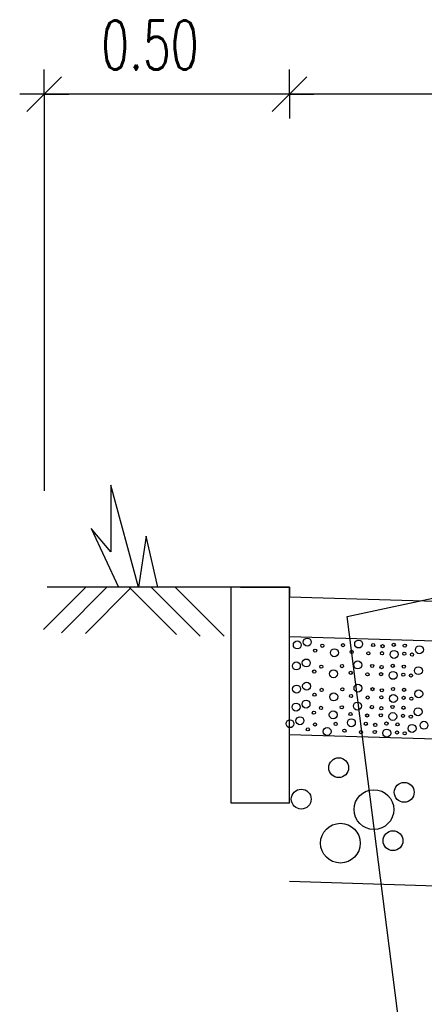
# Model space of a CAD drawing. Extents: x 3408772 to 3410442, y 5787844 to 5790056.
# Tile 9 of 80: x 3409709.59 to 3409717.84, y 5788649 to 5788669.08. Entities that reach past the tile are written whole.
import ezdxf

# ---------------------------------------------------------------- set-up
doc = ezdxf.new("R2010")
doc.units = 0
doc.header["$MEASUREMENT"] = 0
doc.linetypes.add('LINIENART0', pattern=[0])
for name, color, linetype in [('detail_AA-BB', 7, 'Continuous'), ('NULLEBENE', 7, 'Continuous'), ('TOP-HOEHENI', 7, 'Continuous')]:
    doc.layers.add(name, color=color, linetype=linetype)
doc.styles.add('SIMPLEX', font='simplex')

# ---------------------------------------------------------------- blocks, each defined once
blk = doc.blocks.new('GRENZS-104')
at = {"layer": 'NULLEBENE', "color": 1, "linetype": 'LINIENART0'}
blk.add_circle((0, 0), 0.81, dxfattribs=at)
blk = doc.blocks.new('MASSTRENN-45')
at = {"layer": 'NULLEBENE', "color": 1, "linetype": 'LINIENART0'}
for q in [(0, 0.1), (0.07071, 0.07071), (-0.1, 0), (-0.07071, -0.07071), (0, -0.1), (0.1, 0)]:
    blk.add_line((0, 0), q, dxfattribs=at)

msp = doc.modelspace()

# ---------------------------------------------------------------- linework, layer by layer
at = {"layer": 'detail_AA-BB', "color": 128, "linetype": 'LINIENART0'}
for p, q in [((3409710.08691, 5788667.56739, 0.5), (3409710.08691, 5788659.47739)), ((3409710.08691, 5788667.56739, 0.5), (3409710.08691, 5788659.47739)), ((3409715.08691, 5788667.56419, 0.1), (3409710.08691, 5788667.56419, 5)), ((3409715.08691, 5788667.56419, 0.1), (3409710.08691, 5788667.56419, 5)), ((3409745.08691, 5788667.56419, 0.1), (3409715.08691, 5788667.56419, 5)), ((3409745.08691, 5788667.56419, 0.1), (3409715.08691, 5788667.56419, 5)), ((3409710.93393, 5788657.50724), (3409710.07537, 5788656.64868)), ((3409710.93393, 5788657.50724), (3409710.07537, 5788656.64868)), ((3409711.36478, 5788657.50724), (3409710.43744, 5788656.57989)), ((3409711.36478, 5788657.50724), (3409710.43744, 5788656.57989)), ((3409711.8408, 5788657.48254), (3409710.92713, 5788656.56887)), ((3409711.8408, 5788657.48254), (3409710.92713, 5788656.56887)), ((3409711.8161, 5788657.50724), (3409712.78106, 5788656.54228)), ((3409711.8161, 5788657.50724), (3409712.78106, 5788656.54228)), ((3409712.26743, 5788657.50724), (3409713.26657, 5788656.50809)), ((3409712.26743, 5788657.50724), (3409713.26657, 5788656.50809)), ((3409712.75978, 5788657.50724), (3409713.7555, 5788656.51151)), ((3409712.75978, 5788657.50724), (3409713.7555, 5788656.51151))]:
    msp.add_line(p, q, dxfattribs=at)
at = {"layer": 'detail_AA-BB', "color": 18, "linetype": 'LINIENART0'}
for p, q in [((3409712.00667, 5788657.5092), (3409711.44667, 5788659.5892)), ((3409711.44667, 5788659.5892), (3409711.44667, 5788658.2292)), ((3409712.00667, 5788657.5092), (3409711.44667, 5788659.5892)), ((3409711.44667, 5788659.5892), (3409711.44667, 5788658.2292)), ((3409711.04332, 5788658.70724), (3409711.60332, 5788657.50724)), ((3409711.04332, 5788658.70724), (3409711.60332, 5788657.50724)), ((3409711.44667, 5788658.2292), (3409711.04667, 5788658.7092)), ((3409711.44667, 5788658.2292), (3409711.04667, 5788658.7092)), ((3409712.16667, 5788658.5492), (3409712.00667, 5788657.5092)), ((3409712.16667, 5788658.5492), (3409712.00667, 5788657.5092)), ((3409712.40667, 5788657.5092), (3409712.16667, 5788658.5492)), ((3409712.40667, 5788657.5092), (3409712.16667, 5788658.5492))]:
    msp.add_line(p, q, dxfattribs=at)
at = {"layer": 'detail_AA-BB', "color": 176, "linetype": 'LINIENART0'}
for p, q in [((3409713.89691, 5788657.50724), (3409710.14627, 5788657.50724)), ((3409713.89691, 5788657.50724), (3409710.14627, 5788657.50724)), ((3409715.08691, 5788657.50724), (3409713.89691, 5788657.50724)), ((3409715.08691, 5788657.50724), (3409713.89691, 5788657.50724)), ((3409713.89932, 5788653.10282), (3409713.89932, 5788657.50724)), ((3409713.89932, 5788653.10282), (3409713.89932, 5788657.50724)), ((3409715.08691, 5788657.50724), (3409714.08691, 5788657.50724)), ((3409714.08691, 5788657.50724), (3409715.08821, 5788657.50724)), ((3409715.08691, 5788657.50724), (3409714.08691, 5788657.50724)), ((3409714.08691, 5788657.50724), (3409715.08821, 5788657.50724)), ((3409715.087, 5788657.307), (3409715.087, 5788657.507)), ((3409715.087, 5788657.307), (3409715.087, 5788657.507)), ((3409715.087, 5788656.507), (3409715.087, 5788657.307)), ((3409715.087, 5788656.507), (3409715.087, 5788657.307)), ((3409715.087, 5788653.107), (3409715.087, 5788656.507)), ((3409715.087, 5788653.107), (3409715.087, 5788656.507)), ((3409715.087, 5788653.107), (3409713.89932, 5788653.10282)), ((3409715.087, 5788653.107), (3409713.89932, 5788653.10282))]:
    msp.add_line(p, q, dxfattribs=at)
at = {"layer": 'detail_AA-BB', "color": 160, "linetype": 'LINIENART0'}
for p, q in [((3409715.08691, 5788657.50724), (3409715.08691, 5788657.30724)), ((3409715.08691, 5788657.50724), (3409715.08691, 5788657.30724)), ((3409745.067, 5788656.407), (3409715.087, 5788657.307)), ((3409745.067, 5788656.407), (3409715.087, 5788657.307)), ((3409715.087, 5788656.507), (3409745.06953, 5788655.6072)), ((3409715.087, 5788656.507), (3409745.06953, 5788655.6072)), ((3409715.087, 5788654.5062), (3409745.066, 5788653.606)), ((3409715.087, 5788654.5062), (3409745.066, 5788653.606)), ((3409745.063, 5788650.528), (3409715.087, 5788651.51181)), ((3409745.063, 5788650.528), (3409715.087, 5788651.51181))]:
    msp.add_line(p, q, dxfattribs=at)
at = {"layer": 'TOP-HOEHENI', "color": 95, "linetype": 'LINIENART0'}
for p, q in [((3409716.263, 5788656.912), (3409723.101, 5788658.375)), ((3409718.236, 5788641.481), (3409716.263, 5788656.912))]:
    msp.add_line(p, q, dxfattribs=at)

# ---------------------------------------------------------------- block references
at = {"layer": 'detail_AA-BB'}
for name, p, xscale, yscale in [('MASSTRENN-45', (3409710.08691, 5788667.56419, 0.1), 5, 5), ('MASSTRENN-45', (3409710.08691, 5788667.56419, 0.1), 5, 5), ('MASSTRENN-45', (3409715.08691, 5788667.56419, 0.1), 5, 5), ('MASSTRENN-45', (3409715.08691, 5788667.56419, 0.1), 5, 5), ('MASSTRENN-45', (3409715.08691, 5788667.56419, 0.1), 5, 5), ('MASSTRENN-45', (3409715.08691, 5788667.56419, 0.1), 5, 5), ('GRENZS-104', (3409715.45076, 5788656.39169), 0.1, 0.1), ('GRENZS-104', (3409715.45076, 5788656.39169), 0.1, 0.1), ('GRENZS-104', (3409715.24775, 5788656.33257), 0.1, 0.1), ('GRENZS-104', (3409715.24775, 5788656.33257), 0.1, 0.1), ('GRENZS-104', (3409715.75666, 5788656.31517), 0.04, 0.04), ('GRENZS-104', (3409715.75666, 5788656.31517), 0.04, 0.04), ('GRENZS-104', (3409716.17963, 5788656.32787), 0.04, 0.04), ('GRENZS-104', (3409716.17963, 5788656.32787), 0.04, 0.04), ('GRENZS-104', (3409716.49872, 5788656.35139), 0.1, 0.1), ('GRENZS-104', (3409716.49872, 5788656.35139), 0.1, 0.1), ('GRENZS-104', (3409716.7943, 5788656.33123), 0.04, 0.04), ('GRENZS-104', (3409716.7943, 5788656.33123), 0.04, 0.04), ('GRENZS-104', (3409716.98575, 5788656.30772), 0.04, 0.04), ('GRENZS-104', (3409716.98575, 5788656.30772), 0.04, 0.04), ('GRENZS-104', (3409717.21415, 5788656.33459), 0.04, 0.04), ('GRENZS-104', (3409717.21415, 5788656.33459), 0.04, 0.04), ('GRENZS-104', (3409717.43919, 5788656.3178), 0.04, 0.04), ('GRENZS-104', (3409717.43919, 5788656.3178), 0.04, 0.04), ('GRENZS-104', (3409717.73666, 5788656.23517), 0.1, 0.1), ('GRENZS-104', (3409717.73666, 5788656.23517), 0.1, 0.1), ('GRENZS-104', (3409715.61198, 5788656.21703), 0.04, 0.04), ('GRENZS-104', (3409715.61198, 5788656.21703), 0.04, 0.04), ('GRENZS-104', (3409716.00497, 5788656.17337), 0.1, 0.1), ('GRENZS-104', (3409716.00497, 5788656.17337), 0.1, 0.1), ('GRENZS-104', (3409716.35765, 5788656.19016), 0.04, 0.04), ('GRENZS-104', (3409716.35765, 5788656.19016), 0.04, 0.04), ('GRENZS-104', (3409716.69689, 5788656.15993), 0.04, 0.04), ('GRENZS-104', (3409716.69689, 5788656.15993), 0.04, 0.04), ('GRENZS-104', (3409716.97567, 5788656.16329), 0.04, 0.04), ('GRENZS-104', (3409716.97567, 5788656.16329), 0.04, 0.04), ('GRENZS-104', (3409717.22087, 5788656.13978), 0.1, 0.1), ('GRENZS-104', (3409717.22087, 5788656.13978), 0.1, 0.1), ('GRENZS-104', (3409717.42912, 5788656.15321), 0.04, 0.04), ('GRENZS-104', (3409717.42912, 5788656.15321), 0.04, 0.04), ('GRENZS-104', (3409717.58698, 5788656.13642), 0.04, 0.04), ('GRENZS-104', (3409717.58698, 5788656.13642), 0.04, 0.04), ('GRENZS-104', (3409715.22816, 5788655.9053), 0.1, 0.1), ('GRENZS-104', (3409715.22816, 5788655.9053), 0.1, 0.1), ('GRENZS-104', (3409715.43117, 5788655.96442), 0.1, 0.1), ('GRENZS-104', (3409715.43117, 5788655.96442), 0.1, 0.1), ('GRENZS-104', (3409715.73707, 5788655.8879), 0.04, 0.04), ('GRENZS-104', (3409715.73707, 5788655.8879), 0.04, 0.04), ('GRENZS-104', (3409716.16004, 5788655.9006), 0.04, 0.04), ('GRENZS-104', (3409716.16004, 5788655.9006), 0.04, 0.04), ('GRENZS-104', (3409716.47913, 5788655.92411), 0.1, 0.1), ('GRENZS-104', (3409716.47913, 5788655.92411), 0.1, 0.1), ('GRENZS-104', (3409716.77471, 5788655.90396), 0.04, 0.04), ('GRENZS-104', (3409716.77471, 5788655.90396), 0.04, 0.04), ('GRENZS-104', (3409716.96616, 5788655.88045), 0.04, 0.04), ('GRENZS-104', (3409716.96616, 5788655.88045), 0.04, 0.04), ('GRENZS-104', (3409717.19456, 5788655.90732), 0.04, 0.04), ('GRENZS-104', (3409717.19456, 5788655.90732), 0.04, 0.04), ('GRENZS-104', (3409717.41961, 5788655.89053), 0.04, 0.04), ('GRENZS-104', (3409717.41961, 5788655.89053), 0.04, 0.04), ('GRENZS-104', (3409717.71707, 5788655.8079), 0.1, 0.1), ('GRENZS-104', (3409717.71707, 5788655.8079), 0.1, 0.1), ('GRENZS-104', (3409715.59239, 5788655.78976), 0.04, 0.04), ('GRENZS-104', (3409715.59239, 5788655.78976), 0.04, 0.04), ('GRENZS-104', (3409715.98538, 5788655.7461), 0.1, 0.1), ('GRENZS-104', (3409715.98538, 5788655.7461), 0.1, 0.1), ('GRENZS-104', (3409716.33806, 5788655.76289), 0.04, 0.04), ('GRENZS-104', (3409716.33806, 5788655.76289), 0.04, 0.04), ('GRENZS-104', (3409716.6773, 5788655.73266), 0.04, 0.04), ('GRENZS-104', (3409716.6773, 5788655.73266), 0.04, 0.04), ('GRENZS-104', (3409716.95609, 5788655.73602), 0.04, 0.04), ('GRENZS-104', (3409716.95609, 5788655.73602), 0.04, 0.04), ('GRENZS-104', (3409717.20128, 5788655.71251), 0.1, 0.1), ('GRENZS-104', (3409717.20128, 5788655.71251), 0.1, 0.1), ('GRENZS-104', (3409717.40953, 5788655.72594), 0.04, 0.04), ('GRENZS-104', (3409717.40953, 5788655.72594), 0.04, 0.04), ('GRENZS-104', (3409717.5674, 5788655.70915), 0.04, 0.04), ('GRENZS-104', (3409717.5674, 5788655.70915), 0.04, 0.04), ('GRENZS-104', (3409715.23407, 5788655.4327), 0.1, 0.1), ('GRENZS-104', (3409715.23407, 5788655.4327), 0.1, 0.1), ('GRENZS-104', (3409715.43708, 5788655.49182), 0.1, 0.1), ('GRENZS-104', (3409715.43708, 5788655.49182), 0.1, 0.1), ('GRENZS-104', (3409716.48504, 5788655.45151), 0.1, 0.1), ('GRENZS-104', (3409716.48504, 5788655.45151), 0.1, 0.1), ('GRENZS-104', (3409717.20047, 5788655.43472), 0.04, 0.04), ('GRENZS-104', (3409717.20047, 5788655.43472), 0.04, 0.04), ('GRENZS-104', (3409715.5983, 5788655.31716), 0.04, 0.04), ('GRENZS-104', (3409715.5983, 5788655.31716), 0.04, 0.04), ('GRENZS-104', (3409715.74297, 5788655.41529), 0.04, 0.04), ('GRENZS-104', (3409715.74297, 5788655.41529), 0.04, 0.04), ('GRENZS-104', (3409715.99129, 5788655.27349), 0.1, 0.1), ('GRENZS-104', (3409715.99129, 5788655.27349), 0.1, 0.1), ('GRENZS-104', (3409716.16595, 5788655.428), 0.04, 0.04), ('GRENZS-104', (3409716.16595, 5788655.428), 0.04, 0.04), ('GRENZS-104', (3409716.34397, 5788655.29029), 0.04, 0.04), ('GRENZS-104', (3409716.34397, 5788655.29029), 0.04, 0.04), ('GRENZS-104', (3409716.68321, 5788655.26006), 0.04, 0.04), ('GRENZS-104', (3409716.68321, 5788655.26006), 0.04, 0.04), ('GRENZS-104', (3409716.78062, 5788655.43136), 0.04, 0.04), ('GRENZS-104', (3409716.78062, 5788655.43136), 0.04, 0.04), ('GRENZS-104', (3409716.96199, 5788655.26342), 0.04, 0.04), ('GRENZS-104', (3409716.96199, 5788655.26342), 0.04, 0.04), ('GRENZS-104', (3409716.97207, 5788655.40785), 0.04, 0.04), ('GRENZS-104', (3409716.97207, 5788655.40785), 0.04, 0.04), ('GRENZS-104', (3409717.20719, 5788655.2399), 0.1, 0.1), ('GRENZS-104', (3409717.20719, 5788655.2399), 0.1, 0.1), ('GRENZS-104', (3409717.41544, 5788655.25334), 0.04, 0.04), ('GRENZS-104', (3409717.41544, 5788655.25334), 0.04, 0.04), ('GRENZS-104', (3409717.42551, 5788655.41792), 0.04, 0.04), ('GRENZS-104', (3409717.42551, 5788655.41792), 0.04, 0.04), ('GRENZS-104', (3409717.5733, 5788655.23655), 0.04, 0.04), ('GRENZS-104', (3409717.5733, 5788655.23655), 0.04, 0.04), ('GRENZS-104', (3409717.72297, 5788655.33529), 0.1, 0.1), ('GRENZS-104', (3409717.72297, 5788655.33529), 0.1, 0.1), ('GRENZS-104', (3409715.22226, 5788655.06643), 0.1, 0.1), ('GRENZS-104', (3409715.22226, 5788655.06643), 0.1, 0.1), ('GRENZS-104', (3409715.42526, 5788655.12555), 0.1, 0.1), ('GRENZS-104', (3409715.42526, 5788655.12555), 0.1, 0.1), ('GRENZS-104', (3409715.73116, 5788655.04903), 0.04, 0.04), ('GRENZS-104', (3409715.73116, 5788655.04903), 0.04, 0.04), ('GRENZS-104', (3409716.15413, 5788655.06173), 0.04, 0.04), ('GRENZS-104', (3409716.15413, 5788655.06173), 0.04, 0.04), ('GRENZS-104', (3409716.47322, 5788655.08524), 0.1, 0.1), ('GRENZS-104', (3409716.47322, 5788655.08524), 0.1, 0.1), ('GRENZS-104', (3409716.7688, 5788655.06509), 0.04, 0.04), ('GRENZS-104', (3409716.7688, 5788655.06509), 0.04, 0.04), ('GRENZS-104', (3409716.96025, 5788655.04158), 0.04, 0.04), ('GRENZS-104', (3409716.96025, 5788655.04158), 0.04, 0.04), ('GRENZS-104', (3409717.18866, 5788655.06845), 0.04, 0.04), ('GRENZS-104', (3409717.18866, 5788655.06845), 0.04, 0.04), ('GRENZS-104', (3409717.4137, 5788655.05165), 0.04, 0.04), ('GRENZS-104', (3409717.4137, 5788655.05165), 0.04, 0.04), ('GRENZS-104', (3409715.30183, 5788654.78592), 0.1, 0.1), ('GRENZS-104', (3409715.30183, 5788654.78592), 0.1, 0.1), ('GRENZS-104', (3409715.58649, 5788654.95089), 0.04, 0.04), ('GRENZS-104', (3409715.58649, 5788654.95089), 0.04, 0.04), ('GRENZS-104', (3409715.97947, 5788654.90722), 0.1, 0.1), ('GRENZS-104', (3409715.97947, 5788654.90722), 0.1, 0.1), ('GRENZS-104', (3409716.33215, 5788654.92402), 0.04, 0.04), ('GRENZS-104', (3409716.33215, 5788654.92402), 0.04, 0.04), ('GRENZS-104', (3409716.67139, 5788654.89379), 0.04, 0.04), ('GRENZS-104', (3409716.67139, 5788654.89379), 0.04, 0.04), ('GRENZS-104', (3409716.95018, 5788654.89715), 0.04, 0.04), ('GRENZS-104', (3409716.95018, 5788654.89715), 0.04, 0.04), ('GRENZS-104', (3409717.19537, 5788654.87364), 0.1, 0.1), ('GRENZS-104', (3409717.19537, 5788654.87364), 0.1, 0.1), ('GRENZS-104', (3409717.40362, 5788654.88707), 0.04, 0.04), ('GRENZS-104', (3409717.40362, 5788654.88707), 0.04, 0.04), ('GRENZS-104', (3409717.56149, 5788654.87028), 0.04, 0.04), ('GRENZS-104', (3409717.56149, 5788654.87028), 0.04, 0.04), ('GRENZS-104', (3409717.71116, 5788654.96903), 0.1, 0.1), ('GRENZS-104', (3409717.71116, 5788654.96903), 0.1, 0.1), ('GRENZS-104', (3409715.09882, 5788654.7268), 0.1, 0.1), ('GRENZS-104', (3409715.09882, 5788654.7268), 0.1, 0.1), ('GRENZS-104', (3409715.60772, 5788654.7094), 0.04, 0.04), ('GRENZS-104', (3409715.60772, 5788654.7094), 0.04, 0.04), ('GRENZS-104', (3409716.0307, 5788654.7221), 0.04, 0.04), ('GRENZS-104', (3409716.0307, 5788654.7221), 0.04, 0.04), ('GRENZS-104', (3409716.34979, 5788654.74561), 0.1, 0.1), ('GRENZS-104', (3409716.34979, 5788654.74561), 0.1, 0.1), ('GRENZS-104', (3409716.64536, 5788654.72546), 0.04, 0.04), ('GRENZS-104', (3409716.64536, 5788654.72546), 0.04, 0.04), ('GRENZS-104', (3409716.83682, 5788654.70195), 0.04, 0.04), ('GRENZS-104', (3409716.83682, 5788654.70195), 0.04, 0.04), ('GRENZS-104', (3409717.06522, 5788654.72882), 0.04, 0.04), ('GRENZS-104', (3409717.06522, 5788654.72882), 0.04, 0.04), ('GRENZS-104', (3409717.29026, 5788654.71203), 0.04, 0.04), ('GRENZS-104', (3409717.29026, 5788654.71203), 0.04, 0.04), ('GRENZS-104', (3409717.58772, 5788654.6294), 0.1, 0.1), ('GRENZS-104', (3409717.58772, 5788654.6294), 0.1, 0.1), ('GRENZS-104', (3409717.83104, 5788654.69523), 0.1, 0.1), ('GRENZS-104', (3409717.83104, 5788654.69523), 0.1, 0.1), ('GRENZS-104', (3409715.46305, 5788654.61126), 0.04, 0.04), ('GRENZS-104', (3409715.46305, 5788654.61126), 0.04, 0.04), ('GRENZS-104', (3409715.85604, 5788654.5676), 0.1, 0.1), ('GRENZS-104', (3409715.85604, 5788654.5676), 0.1, 0.1), ('GRENZS-104', (3409716.20871, 5788654.58439), 0.04, 0.04), ('GRENZS-104', (3409716.20871, 5788654.58439), 0.04, 0.04), ('GRENZS-104', (3409716.54796, 5788654.55416), 0.04, 0.04), ('GRENZS-104', (3409716.54796, 5788654.55416), 0.04, 0.04), ('GRENZS-104', (3409716.82674, 5788654.55752), 0.04, 0.04), ('GRENZS-104', (3409716.82674, 5788654.55752), 0.04, 0.04), ('GRENZS-104', (3409717.07194, 5788654.53401), 0.1, 0.1), ('GRENZS-104', (3409717.07194, 5788654.53401), 0.1, 0.1), ('GRENZS-104', (3409717.28019, 5788654.54744), 0.04, 0.04), ('GRENZS-104', (3409717.28019, 5788654.54744), 0.04, 0.04), ('GRENZS-104', (3409717.43805, 5788654.53065), 0.04, 0.04), ('GRENZS-104', (3409717.43805, 5788654.53065), 0.04, 0.04), ('GRENZS-104', (3409716.09232, 5788653.82918), 0.25, 0.25), ('GRENZS-104', (3409716.09232, 5788653.82918), 0.25, 0.25), ('GRENZS-104', (3409717.42739, 5788653.3274), 0.25, 0.25), ('GRENZS-104', (3409717.42739, 5788653.3274), 0.25, 0.25), ('GRENZS-104', (3409715.32788, 5788653.18872), 0.25, 0.25), ('GRENZS-104', (3409715.32788, 5788653.18872), 0.25, 0.25), ('GRENZS-104', (3409716.81042, 5788652.97525), 0.5, 0.5), ('GRENZS-104', (3409716.81042, 5788652.97525), 0.5, 0.5), ('GRENZS-104', (3409716.12601, 5788652.29082), 0.5, 0.5), ('GRENZS-104', (3409716.12601, 5788652.29082), 0.5, 0.5), ('GRENZS-104', (3409717.19851, 5788652.3407), 0.25, 0.25), ('GRENZS-104', (3409717.19851, 5788652.3407), 0.25, 0.25)]:
    msp.add_blockref(name, p, dxfattribs=dict(at, xscale=xscale, yscale=yscale))

# ---------------------------------------------------------------- texts
at = {"layer": 'detail_AA-BB', "color": 128, "linetype": 'LINIENART0', "style": 'SIMPLEX', "width": 0.66046}
msp.add_text('0.50', height=1, dxfattribs=at).set_placement((3409711.25291, 5788668.06419))
msp.add_text('0.50', height=1, dxfattribs=at).set_placement((3409711.25291, 5788668.06419))

doc.saveas('drawing.dxf')
